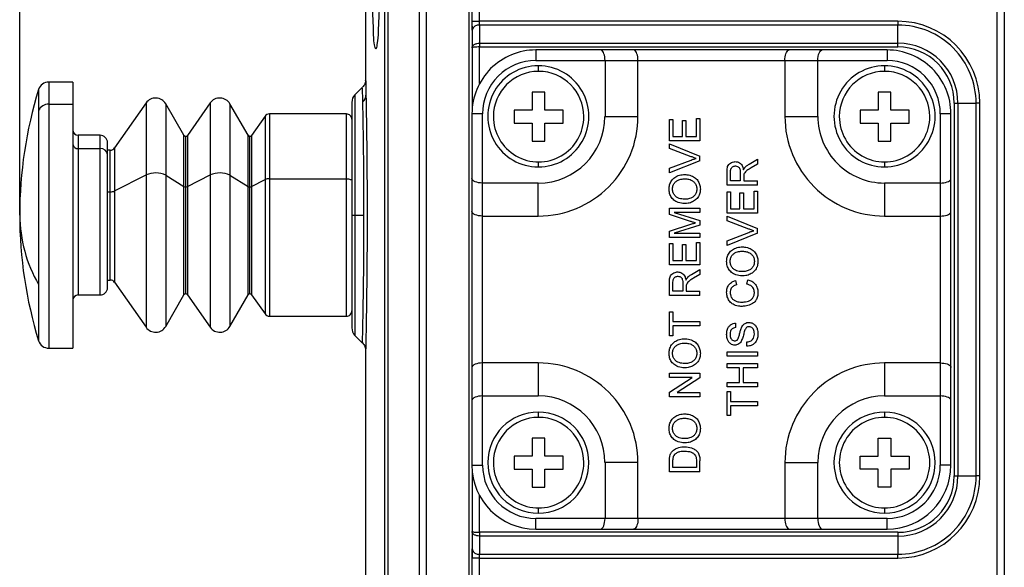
# Model space of a CAD drawing. Header units: millimetres. Extents: x 19 to 819, y 19 to 629.
# Tile 17 of 35: x 388 to 480, y 408 to 460. Entities that reach past the tile are written whole.
import ezdxf

# ---------------------------------------------------------------- set-up
doc = ezdxf.new("R2010")
doc.units = ezdxf.units.MM
doc.header["$LTSCALE"] = 3
doc.layers.add('DIMENSIONS', color=140, linetype='Continuous', lineweight=25)
doc.styles.add('SLDTEXTSTYLE0', font='TXT', dxfattribs={"width": 0.7})
doc.dimstyles.new('SLDDIMSTYLE0', dxfattribs={"dimtxt": 6.474023, "dimasz": 9.906, "dimexe": 0, "dimexo": 0.0625, "dimgap": 1.618506, "dimtad": 0, "dimtih": 1, "dimtoh": 1, "dimrnd": 1e-09, "dimzin": 12, "dimdsep": 46, "dimtxsty": 'SLDTEXTSTYLE0', "dimsah": 1, "dimcen": 0.09, "dimadec": 0, "dimazin": 3, "dimtfac": 1, "dimtofl": 0, "dimtmove": 0, "dimatfit": 3, "dimfxl": 0, "dimfrac": 2, "dimtolj": 1, "dimtzin": 12, "dimarcsym": 0})

# ---------------------------------------------------------------- blocks, each defined once
blk = doc.blocks.new('SW_BROKEN_VIEW_1')
at = {"color": 0}
blk.add_line((-117.347, -55.988), (-117.347, -43.547), dxfattribs=at)
blk = doc.blocks.new('_D_8')
at = {"layer": 'DIMENSIONS'}
for p, q in [((387.953, 445.322), (387.953, 559.542)), ((480.453, 466.322), (480.453, 559.542)), ((387.953, 550.017), (421.41, 550.017)), ((430.183, 550.017), (428.009, 550.017)), ((428.009, 550.017), (428.009, 539.728)), ((449.421, 550.017), (451.595, 550.017)), ((451.595, 550.017), (451.595, 539.728)), ((480.453, 550.017), (458.194, 550.017)), ((428.009, 539.728), (430.183, 539.728)), ((451.595, 539.728), (449.421, 539.728))]:
    blk.add_line(p, q, dxfattribs=at)
for points in [[(387.953, 550.017), (397.859, 548.493), (397.859, 551.541)], [(480.453, 550.017), (470.547, 551.541), (470.547, 548.493)]]:
    blk.add_solid(points, dxfattribs=at)
at = {"layer": 'DIMENSIONS', "char_height": 6.35, "attachment_point": 1, "style": 'SLDTEXTSTYLE0'}
for s, insert in [('92.5', (430.183, 559.652)), ('3.64', (430.183, 547.913))]:
    blk.add_mtext(s, dxfattribs=dict(at, insert=insert))

msp = doc.modelspace()

# ---------------------------------------------------------------- linework, layer by layer
for p, q in [((420.453, 465.597), (420.453, 454.165)), ((422.26, 366.509), (422.26, 462.514)), ((422.578, 366.512), (422.578, 462.512)), ((425.492, 462.512), (425.492, 366.512)), ((426.171, 366.512), (426.171, 462.512)), ((430.153, 462.512), (430.153, 366.512)), ((430.453, 458.871), (430.453, 462.512)), ((431.153, 459.719), (431.153, 462.512)), ((479.753, 462.512), (479.753, 366.512)), ((480.453, 462.512), (480.453, 366.512)), ((430.453, 459.719), (431.153, 459.719)), ((430.453, 459.259), (430.453, 458.87)), ((430.453, 458.87), (430.453, 457.222)), ((431.153, 459.365), (431.153, 459.719)), ((470.453, 459.719), (431.153, 459.719)), ((431.153, 459.365), (431.153, 457.658)), ((470.453, 459.365), (431.153, 459.365)), ((470.453, 459.719), (470.453, 459.365)), ((470.453, 457.658), (470.453, 459.365)), ((430.453, 457.222), (430.453, 451.427)), ((430.507, 457.389), (430.469, 457.305)), ((431.153, 457.658), (431.153, 457.304)), ((431.153, 457.658), (470.453, 457.658)), ((431.153, 453.863), (431.153, 457.304)), ((431.153, 457.304), (470.453, 457.304)), ((442.525, 457.025), (436.44, 457.025)), ((436.44, 457.025), (436.44, 456.025)), ((445.625, 457.025), (442.525, 457.025)), ((460.254, 457.025), (445.625, 457.025)), ((463.354, 457.025), (460.254, 457.025)), ((469.44, 457.025), (463.354, 457.025)), ((469.44, 457.025), (469.44, 456.025)), ((470.453, 457.304), (470.453, 457.658)), ((436.44, 456.025), (442.94, 456.025)), ((436.676, 455.538), (436.676, 455.011)), ((442.94, 456.025), (446.04, 456.025)), ((442.94, 456.025), (442.94, 450.788)), ((446.04, 450.788), (446.04, 456.025)), ((446.04, 456.025), (459.84, 456.025)), ((459.84, 456.025), (459.84, 450.788)), ((459.84, 456.025), (462.94, 456.025)), ((462.94, 450.788), (462.94, 456.025)), ((462.94, 456.025), (469.44, 456.025)), ((469.203, 455.538), (469.203, 455.012)), ((389.729, 453.306), (389.729, 451.336)), ((392.953, 454.012), (390.684, 454.012)), ((390.684, 454.012), (390.684, 451.924)), ((392.953, 454.012), (392.953, 451.924)), ((420.141, 453.499), (419.446, 452.804)), ((419.446, 452.804), (419.446, 441.512)), ((437.303, 453.062), (436.103, 453.062)), ((436.103, 453.062), (436.103, 451.362)), ((437.303, 451.362), (437.303, 453.062)), ((469.803, 453.062), (468.603, 453.062)), ((468.603, 453.062), (468.603, 451.362)), ((469.803, 451.362), (469.803, 453.062)), ((390.684, 451.924), (392.953, 451.924)), ((390.684, 451.924), (390.684, 429.012)), ((392.953, 451.924), (392.953, 429.012)), ((399.822, 452.042), (396.869, 447.825)), ((399.822, 452.042), (399.822, 445.291)), ((403.379, 449.012), (401.676, 451.962)), ((401.676, 451.962), (401.676, 445.262)), ((405.848, 452.042), (403.716, 448.997)), ((405.848, 452.042), (405.848, 445.291)), ((409.405, 449.012), (407.702, 451.962)), ((407.702, 451.962), (407.702, 445.262)), ((419.153, 452.097), (419.153, 441.512)), ((475.746, 452.012), (475.746, 417.011)), ((475.746, 452.012), (476.1, 452.012)), ((476.1, 452.012), (476.1, 417.011)), ((476.1, 452.012), (477.807, 452.012)), ((477.807, 417.011), (477.807, 452.012)), ((478.16, 452.012), (477.807, 452.012)), ((478.16, 417.011), (478.16, 452.012)), ((389.729, 451.336), (389.729, 434.985)), ((411.004, 450.798), (409.742, 448.997)), ((411.004, 450.798), (411.004, 444.844)), ((418.653, 451.012), (411.413, 451.012)), ((411.413, 451.012), (411.413, 444.921)), ((418.653, 444.921), (418.653, 451.012)), ((430.44, 451.025), (430.44, 444.939)), ((431.44, 451.025), (430.44, 451.025)), ((431.44, 444.525), (431.44, 451.025)), ((436.103, 451.362), (434.403, 451.362)), ((434.403, 451.362), (434.403, 450.162)), ((439.003, 451.362), (437.303, 451.362)), ((439.003, 450.162), (439.003, 451.362)), ((442.94, 450.788), (446.04, 450.788)), ((448.995, 448.479), (448.995, 450.499)), ((448.995, 450.499), (449.326, 450.499)), ((449.326, 450.499), (449.326, 448.883)), ((451.53, 450.573), (451.861, 450.573)), ((451.53, 448.883), (451.53, 450.573)), ((451.861, 450.573), (451.861, 448.479)), ((459.84, 450.788), (462.94, 450.788)), ((468.603, 451.362), (466.903, 451.362)), ((466.903, 451.362), (466.903, 450.162)), ((471.503, 451.362), (469.803, 451.362)), ((471.503, 450.162), (471.503, 451.362)), ((474.44, 451.025), (474.44, 444.525)), ((475.44, 451.025), (474.44, 451.025)), ((475.44, 444.939), (475.44, 451.025)), ((434.403, 450.162), (436.103, 450.162)), ((436.103, 450.162), (436.103, 448.462)), ((437.303, 448.462), (437.303, 450.162)), ((437.303, 450.162), (439.003, 450.162)), ((450.208, 448.883), (450.208, 450.389)), ((450.208, 450.389), (450.538, 450.389)), ((450.538, 450.389), (450.538, 448.883)), ((466.903, 450.162), (468.603, 450.162)), ((468.603, 450.162), (468.603, 448.462)), ((469.803, 448.462), (469.803, 450.162)), ((469.803, 450.162), (471.503, 450.162)), ((395.503, 449.012), (393.453, 449.012)), ((393.453, 449.012), (393.453, 447.759)), ((395.503, 447.759), (395.503, 449.012)), ((403.379, 444.203), (403.379, 449.012)), ((403.552, 444.167), (403.552, 448.912)), ((403.716, 448.997), (403.716, 444.198)), ((409.405, 444.203), (409.405, 449.012)), ((409.579, 444.167), (409.579, 448.912)), ((409.742, 448.997), (409.742, 444.198)), ((449.326, 448.883), (450.208, 448.883)), ((450.538, 448.883), (451.53, 448.883)), ((393.453, 447.759), (395.503, 447.759)), ((393.453, 447.759), (393.453, 434.012)), ((395.503, 434.012), (395.503, 447.759)), ((396.203, 447.176), (396.203, 448.312)), ((396.869, 447.825), (396.869, 443.777)), ((436.103, 448.462), (437.303, 448.462)), ((451.861, 448.479), (448.995, 448.479)), ((448.995, 447.781), (448.995, 448.219)), ((448.995, 448.219), (451.861, 447.063)), ((451.049, 447), (448.995, 447.781)), ((468.603, 448.462), (469.803, 448.462)), ((396.459, 447.612), (396.203, 447.612)), ((396.203, 434.712), (396.203, 447.176)), ((396.459, 443.701), (396.459, 447.612)), ((451.861, 446.625), (451.861, 447.063)), ((436.676, 446.512), (436.676, 446.038)), ((448.995, 445.907), (451.049, 446.687)), ((451.861, 446.625), (448.995, 445.469)), ((448.995, 445.469), (448.995, 445.907)), ((456.478, 446.296), (457.269, 446.766)), ((457.269, 446.303), (456.664, 445.946)), ((457.269, 446.766), (457.269, 446.303)), ((469.203, 446.512), (469.203, 446.038)), ((396.869, 443.777), (399.822, 445.291)), ((399.822, 445.291), (399.822, 430.981)), ((401.676, 445.262), (403.379, 444.203)), ((401.676, 445.262), (401.676, 431.062)), ((403.716, 444.198), (405.848, 445.291)), ((405.848, 445.291), (405.848, 430.981)), ((407.702, 445.262), (409.405, 444.203)), ((407.702, 445.262), (407.702, 431.062)), ((430.44, 444.939), (430.44, 441.839)), ((454.404, 444.328), (454.404, 445.571)), ((454.734, 444.732), (454.734, 445.586)), ((455.653, 445.499), (455.653, 444.732)), ((455.983, 445.145), (455.983, 444.732)), ((475.44, 441.839), (475.44, 444.939)), ((403.379, 434.012), (403.379, 444.203)), ((403.552, 434.112), (403.552, 444.167)), ((403.716, 444.198), (403.716, 434.026)), ((409.405, 434.012), (409.405, 444.203)), ((409.579, 434.112), (409.579, 444.167)), ((409.742, 444.198), (411.004, 444.844)), ((409.742, 444.198), (409.742, 434.026)), ((411.004, 444.844), (411.004, 432.225)), ((411.413, 444.921), (418.653, 444.921)), ((411.413, 444.921), (411.413, 432.012)), ((418.653, 432.012), (418.653, 444.921)), ((436.676, 444.525), (431.44, 444.525)), ((431.44, 441.425), (431.44, 444.525)), ((436.676, 441.425), (436.676, 444.525)), ((457.269, 444.328), (454.404, 444.328)), ((455.653, 444.732), (454.734, 444.732)), ((455.983, 444.732), (457.269, 444.732)), ((457.269, 444.328), (457.269, 444.732)), ((474.44, 444.525), (469.203, 444.525)), ((469.203, 444.525), (469.203, 441.425)), ((474.44, 444.525), (474.44, 441.425)), ((396.203, 443.701), (396.459, 443.701)), ((396.459, 435.412), (396.459, 443.701)), ((396.869, 443.777), (396.869, 435.198)), ((454.404, 441.682), (454.404, 443.703)), ((454.404, 443.703), (454.734, 443.703)), ((454.734, 443.703), (454.734, 442.087)), ((455.616, 442.087), (455.616, 443.593)), ((455.616, 443.593), (455.947, 443.593)), ((455.947, 443.593), (455.947, 442.087)), ((456.939, 443.776), (457.269, 443.776)), ((456.939, 442.087), (456.939, 443.776)), ((457.269, 443.776), (457.269, 441.682)), ((448.995, 441.557), (448.995, 442.16)), ((448.995, 442.16), (451.861, 442.16)), ((451.861, 442.16), (451.861, 441.756)), ((419.153, 441.512), (419.153, 430.926)), ((419.153, 441.512), (419.446, 441.512)), ((419.446, 441.512), (420.298, 441.512)), ((419.446, 441.512), (419.446, 430.219)), ((430.44, 441.839), (430.44, 427.211)), ((431.44, 441.425), (436.676, 441.425)), ((431.44, 427.625), (431.44, 441.425)), ((450.972, 440.923), (448.995, 441.557)), ((451.861, 441.756), (449.436, 441.756)), ((449.436, 441.756), (451.861, 440.991)), ((457.269, 441.682), (454.404, 441.682)), ((454.404, 440.984), (454.404, 441.422)), ((454.404, 441.422), (457.269, 440.266)), ((454.734, 442.087), (455.616, 442.087)), ((455.947, 442.087), (456.939, 442.087)), ((469.203, 441.425), (474.44, 441.425)), ((474.44, 441.425), (474.44, 427.625)), ((475.44, 427.211), (475.44, 441.839)), ((448.995, 440.013), (451.006, 440.653)), ((451.861, 440.569), (449.436, 439.809)), ((451.861, 440.991), (451.861, 440.569)), ((456.457, 440.203), (454.404, 440.984)), ((448.995, 439.405), (448.995, 440.013)), ((451.861, 439.405), (448.995, 439.405)), ((449.436, 439.809), (451.861, 439.809)), ((451.861, 439.809), (451.861, 439.405)), ((454.404, 439.111), (456.457, 439.89)), ((457.269, 439.828), (454.404, 438.673)), ((457.269, 439.828), (457.269, 440.266)), ((448.995, 436.833), (448.995, 438.854)), ((448.995, 438.854), (449.326, 438.854)), ((449.326, 438.854), (449.326, 437.237)), ((450.208, 437.237), (450.208, 438.744)), ((450.208, 438.744), (450.538, 438.744)), ((450.538, 438.744), (450.538, 437.237)), ((451.53, 438.927), (451.861, 438.927)), ((451.53, 437.237), (451.53, 438.927)), ((451.861, 438.927), (451.861, 436.833)), ((454.404, 438.673), (454.404, 439.111)), ((451.861, 436.833), (448.995, 436.833)), ((449.326, 437.237), (450.208, 437.237)), ((450.538, 437.237), (451.53, 437.237)), ((451.07, 435.937), (451.861, 436.407)), ((451.861, 435.944), (451.256, 435.586)), ((451.861, 436.407), (451.861, 435.944)), ((389.729, 434.985), (389.729, 429.717)), ((396.203, 435.412), (396.459, 435.412)), ((396.869, 435.198), (399.822, 430.981)), ((448.995, 433.968), (448.995, 435.211)), ((449.326, 434.372), (449.326, 435.226)), ((450.244, 435.139), (450.244, 434.372)), ((450.575, 434.786), (450.575, 434.372)), ((455.2, 435.364), (455.286, 434.96)), ((456.258, 435.033), (456.352, 435.437)), ((393.453, 434.012), (395.503, 434.012)), ((401.676, 431.062), (403.379, 434.012)), ((403.716, 434.026), (405.848, 430.981)), ((407.702, 431.062), (409.405, 434.012)), ((409.742, 434.026), (411.004, 432.225)), ((451.861, 433.968), (448.995, 433.968)), ((450.244, 434.372), (449.326, 434.372)), ((450.575, 434.372), (451.861, 434.372)), ((451.861, 433.968), (451.861, 434.372)), ((411.413, 432.012), (418.653, 432.012)), ((448.995, 430.184), (448.995, 432.425)), ((448.995, 432.425), (449.326, 432.425)), ((449.326, 432.425), (449.326, 431.506)), ((449.326, 431.506), (451.861, 431.506)), ((451.861, 431.102), (449.326, 431.102)), ((449.326, 431.102), (449.326, 430.184)), ((451.861, 431.506), (451.861, 431.102)), ((455.212, 431.359), (455.212, 430.955)), ((419.446, 430.219), (420.142, 429.523)), ((449.326, 430.184), (448.995, 430.184)), ((456.277, 429.192), (456.277, 429.596)), ((390.684, 429.012), (392.953, 429.012)), ((420.453, 428.857), (420.453, 401.574)), ((454.404, 428.274), (454.404, 428.678)), ((454.404, 428.678), (457.269, 428.678)), ((457.269, 428.678), (457.269, 428.274)), ((431.44, 424.525), (431.44, 427.625)), ((436.676, 427.625), (431.44, 427.625)), ((436.676, 427.625), (436.676, 424.525)), ((457.269, 428.274), (454.404, 428.274)), ((454.404, 427.171), (454.404, 427.576)), ((454.404, 427.576), (457.269, 427.576)), ((457.269, 427.576), (457.269, 427.171)), ((469.203, 427.625), (469.203, 424.525)), ((474.44, 427.625), (469.203, 427.625)), ((474.44, 427.625), (474.44, 424.525)), ((430.44, 427.211), (430.44, 424.111)), ((448.995, 426.253), (448.995, 426.657)), ((448.995, 426.657), (451.861, 426.657)), ((451.861, 426.657), (451.861, 426.23)), ((455.579, 427.171), (454.404, 427.171)), ((455.579, 425.775), (455.579, 427.171)), ((457.269, 427.171), (455.91, 427.171)), ((455.91, 427.171), (455.91, 425.775)), ((475.44, 424.111), (475.44, 427.211)), ((448.995, 424.88), (451.133, 426.253)), ((451.133, 426.253), (448.995, 426.253)), ((451.861, 426.23), (449.723, 424.857)), ((454.404, 425.371), (454.404, 425.775)), ((454.404, 425.775), (455.579, 425.775)), ((455.91, 425.775), (457.269, 425.775)), ((457.269, 425.775), (457.269, 425.371)), ((448.995, 424.453), (448.995, 424.88)), ((449.723, 424.857), (451.861, 424.857)), ((451.861, 424.857), (451.861, 424.453)), ((457.269, 425.371), (454.404, 425.371)), ((454.404, 422.69), (454.404, 424.931)), ((454.404, 424.931), (454.734, 424.931)), ((454.734, 424.931), (454.734, 424.012)), ((430.44, 424.111), (430.44, 418.025)), ((431.44, 418.025), (431.44, 424.525)), ((431.44, 424.525), (436.676, 424.525)), ((451.861, 424.453), (448.995, 424.453)), ((454.734, 424.012), (457.269, 424.012)), ((457.269, 424.012), (457.269, 423.608)), ((469.203, 424.525), (474.44, 424.525)), ((474.44, 424.525), (474.44, 418.025)), ((475.44, 418.025), (475.44, 424.111)), ((436.676, 423.012), (436.676, 422.511)), ((457.269, 423.608), (454.734, 423.608)), ((454.734, 423.608), (454.734, 422.69)), ((469.203, 423.012), (469.203, 422.512)), ((454.734, 422.69), (454.404, 422.69)), ((437.303, 420.562), (436.103, 420.562)), ((436.103, 420.562), (436.103, 418.862)), ((437.303, 418.862), (437.303, 420.562)), ((468.603, 420.562), (469.803, 420.562)), ((468.603, 418.862), (468.603, 420.562)), ((469.803, 420.562), (469.803, 418.862)), ((436.103, 418.862), (434.403, 418.862)), ((434.403, 418.862), (434.403, 417.662)), ((439.003, 418.862), (437.303, 418.862)), ((439.003, 417.662), (439.003, 418.862)), ((446.04, 418.262), (442.94, 418.262)), ((442.94, 418.262), (442.94, 413.025)), ((446.04, 413.025), (446.04, 418.262)), ((448.995, 417.4), (448.995, 418.379)), ((449.326, 417.804), (449.326, 418.385)), ((451.53, 418.394), (451.53, 417.804)), ((451.861, 417.4), (451.861, 418.426)), ((459.84, 418.262), (462.94, 418.262)), ((459.84, 418.262), (459.84, 413.025)), ((462.94, 413.025), (462.94, 418.262)), ((466.903, 418.862), (468.603, 418.862)), ((466.903, 417.662), (466.903, 418.862)), ((469.803, 418.862), (471.503, 418.862)), ((471.503, 418.862), (471.503, 417.662)), ((430.44, 418.025), (431.44, 418.025)), ((430.453, 417.623), (430.453, 411.801)), ((434.403, 417.662), (436.103, 417.662)), ((436.103, 417.662), (436.103, 415.962)), ((437.303, 415.962), (437.303, 417.662)), ((437.303, 417.662), (439.003, 417.662)), ((451.861, 417.4), (448.995, 417.4)), ((451.53, 417.804), (449.326, 417.804)), ((468.603, 417.662), (466.903, 417.662)), ((468.603, 415.962), (468.603, 417.662)), ((469.803, 417.662), (469.803, 415.962)), ((471.503, 417.662), (469.803, 417.662)), ((475.44, 418.025), (474.44, 418.025)), ((475.746, 417.011), (476.1, 417.011)), ((476.1, 417.011), (477.807, 417.011)), ((478.16, 417.011), (477.807, 417.011)), ((436.103, 415.962), (437.303, 415.962)), ((469.803, 415.962), (468.603, 415.962)), ((431.153, 411.719), (431.153, 415.187)), ((436.676, 414.012), (436.676, 413.512)), ((469.203, 414.012), (469.203, 413.512)), ((442.94, 413.025), (436.44, 413.025)), ((436.44, 412.025), (436.44, 413.025)), ((446.04, 413.025), (442.94, 413.025)), ((459.84, 413.025), (446.04, 413.025)), ((462.94, 413.025), (459.84, 413.025)), ((469.44, 413.025), (462.94, 413.025)), ((469.44, 412.025), (469.44, 413.025)), ((430.453, 411.801), (430.453, 410.153)), ((470.453, 411.719), (431.153, 411.719)), ((431.153, 411.719), (431.153, 411.365)), ((436.44, 412.025), (442.525, 412.025)), ((442.525, 412.025), (445.625, 412.025)), ((445.625, 412.025), (460.254, 412.025)), ((460.254, 412.025), (463.354, 412.025)), ((463.354, 412.025), (469.44, 412.025)), ((470.453, 411.719), (470.453, 411.365)), ((470.453, 411.365), (431.153, 411.365)), ((431.153, 411.365), (431.153, 409.658)), ((470.453, 411.365), (470.453, 409.658)), ((430.453, 410.153), (430.453, 409.304)), ((430.453, 366.512), (430.453, 410.152)), ((431.153, 409.304), (430.453, 409.304)), ((431.153, 409.658), (470.453, 409.658)), ((431.153, 409.304), (431.153, 409.658)), ((431.153, 409.304), (470.453, 409.304)), ((431.153, 366.512), (431.153, 409.304)), ((470.453, 409.304), (470.453, 409.658))]:
    msp.add_line(p, q)
at = {"flags": 128}
for points in [[(442.94, 456.025), (442.933, 456.199), (442.915, 456.367), (442.884, 456.525), (442.843, 456.668), (442.792, 456.791), (442.732, 456.891), (442.667, 456.965), (442.597, 457.01), (442.525, 457.025)], [(446.04, 456.025), (446.033, 456.199), (446.015, 456.367), (445.984, 456.525), (445.943, 456.668), (445.892, 456.791), (445.832, 456.891), (445.767, 456.965), (445.697, 457.01), (445.625, 457.025)], [(459.84, 456.025), (459.846, 456.199), (459.865, 456.367), (459.895, 456.525), (459.937, 456.668), (459.988, 456.791), (460.047, 456.891), (460.112, 456.965), (460.182, 457.01), (460.254, 457.025)], [(462.94, 456.025), (462.948, 456.22), (462.971, 456.408), (463.009, 456.581), (463.061, 456.732), (463.124, 456.856), (463.195, 456.949), (463.273, 457.006), (463.354, 457.025)], [(431.44, 444.525), (431.245, 444.533), (431.057, 444.556), (430.884, 444.595), (430.732, 444.646), (430.608, 444.709), (430.516, 444.781), (430.459, 444.858), (430.44, 444.939)], [(474.44, 444.525), (474.613, 444.531), (474.782, 444.55), (474.94, 444.58), (475.082, 444.622), (475.206, 444.673), (475.306, 444.732), (475.379, 444.798), (475.424, 444.867), (475.44, 444.939)], [(418.653, 444.921), (418.751, 444.917), (418.844, 444.907), (418.931, 444.891), (419.007, 444.868), (419.069, 444.841), (419.115, 444.81), (419.143, 444.776), (419.153, 444.741)], [(431.44, 441.425), (431.245, 441.433), (431.057, 441.456), (430.884, 441.495), (430.732, 441.546), (430.608, 441.609), (430.516, 441.681), (430.459, 441.758), (430.44, 441.839)], [(474.44, 441.425), (474.613, 441.431), (474.782, 441.45), (474.94, 441.48), (475.082, 441.522), (475.206, 441.573), (475.306, 441.632), (475.379, 441.698), (475.424, 441.767), (475.44, 441.839)], [(431.44, 427.625), (431.245, 427.617), (431.057, 427.593), (430.884, 427.555), (430.732, 427.504), (430.608, 427.441), (430.516, 427.369), (430.459, 427.292), (430.44, 427.211)], [(474.44, 427.625), (474.613, 427.619), (474.782, 427.6), (474.94, 427.569), (475.082, 427.528), (475.206, 427.477), (475.306, 427.418), (475.379, 427.352), (475.424, 427.283), (475.44, 427.211)], [(431.44, 424.525), (431.245, 424.517), (431.057, 424.493), (430.884, 424.455), (430.732, 424.404), (430.608, 424.341), (430.516, 424.269), (430.459, 424.192), (430.44, 424.111)], [(475.44, 424.111), (475.424, 424.183), (475.379, 424.252), (475.306, 424.318), (475.206, 424.377), (475.082, 424.428), (474.94, 424.469), (474.782, 424.5), (474.613, 424.519), (474.44, 424.525)], [(442.525, 412.025), (442.606, 412.044), (442.684, 412.101), (442.756, 412.193), (442.818, 412.318), (442.87, 412.469), (442.908, 412.642), (442.932, 412.83), (442.94, 413.025)], [(446.04, 413.025), (446.033, 412.851), (446.015, 412.683), (445.984, 412.525), (445.943, 412.382), (445.892, 412.259), (445.832, 412.159), (445.767, 412.085), (445.697, 412.04), (445.625, 412.025)], [(459.84, 413.025), (459.846, 412.851), (459.865, 412.683), (459.895, 412.525), (459.937, 412.382), (459.988, 412.259), (460.047, 412.159), (460.112, 412.085), (460.182, 412.04), (460.254, 412.025)], [(462.94, 413.025), (462.948, 412.83), (462.971, 412.642), (463.009, 412.469), (463.061, 412.318), (463.124, 412.193), (463.195, 412.101), (463.273, 412.044), (463.354, 412.025)]]:
    msp.add_lwpolyline(points, dxfattribs=at)
for centre, radius, start, end in [((431.066, 458.746), 0.625, 81.94933, 168.57914), ((470.453, 452.012), 7.707, 0.00004, 89.99999), ((470.453, 452.012), 7.354, 359.99998, 90.0001), ((436.44, 451.025), 6, 89.9999, 180.00007), ((469.44, 451.025), 6, 359.99996, 90.00008), ((470.453, 452.012), 5.646, 0.00007, 90.00004), ((470.453, 452.012), 5.293, 0.00004, 89.99996), ((436.44, 451.025), 5, 89.99981, 180.00014), ((436.676, 450.788), 4.75, 89.99996, 270.00004), ((436.676, 450.788), 4.75, 269.99999, 90.00001), ((469.203, 450.788), 4.75, 89.99997, 270.00003), ((469.203, 450.788), 4.75, 269.99999, 90.00001), ((469.44, 451.025), 5, 359.99989, 90.00015), ((436.703, 450.762), 4.25, 0.00014, 179.99986), ((469.203, 450.762), 4.25, 0.00014, 179.99986), ((428.016, 441.512), 40.063, 162.87845, 179.99998), ((390.684, 453.012), 1, 89.99889, 162.87953), ((400.723, 451.412), 1.1, 29.99956, 144.99987), ((406.749, 451.412), 1.1, 29.99961, 144.99983), ((420.153, 452.097), 1, 135.00047, 179.99951), ((419.636, 452.797), 0.846, 310.83433, 358.9812), ((390.637, 450.93), 0.995, 87.27657, 155.90663), ((411.413, 450.512), 0.5, 89.99738, 145.00468), ((418.653, 450.512), 0.5, 359.99945, 89.99959), ((436.703, 450.762), 4.25, 179.99994, 0.00006), ((436.676, 450.788), 6.263, 270.00004, 0.00003), ((436.676, 450.788), 9.363, 269.99991, 0.0001), ((469.203, 450.788), 9.363, 179.99989, 270.0001), ((469.203, 450.788), 6.263, 179.99995, 269.99996), ((469.203, 450.762), 4.25, 179.99994, 0.00006), ((393.453, 449.512), 0.5, 179.99981, 269.99933), ((395.503, 448.312), 0.7, 0.0002, 90.0001), ((403.552, 449.111), 0.2, 209.9968, 270.00248), ((403.552, 449.112), 0.2, 270.00579, 324.99934), ((409.579, 449.111), 0.2, 209.9968, 270.00248), ((409.578, 449.112), 0.2, 270.00579, 324.99934), ((393.415, 448.221), 0.464, 185.68305, 274.73017), ((395.557, 447.111), 0.65, 5.68292, 94.73167), ((396.459, 448.111), 0.5, 269.99825, 325.00075), ((400.715, 443.128), 2.34, 65.76484, 112.43997), ((406.742, 443.128), 2.34, 65.76485, 112.43996), ((403.536, 444.524), 0.357, 243.95311, 272.63873), ((403.565, 444.551), 0.384, 268.04857, 293.11554), ((409.562, 444.524), 0.357, 243.95311, 272.63873), ((409.592, 444.551), 0.384, 268.04857, 293.11554), ((411.381, 443.961), 0.96, 88.05299, 113.10717), ((396.492, 444.661), 0.961, 268.05567, 293.10862), ((428.016, 441.512), 40.063, 180, 197.12155), ((401.315, 441.642), 13.363, 180.56035, 209.87836), ((396.459, 434.911), 0.5, 35.0011, 89.99662), ((393.453, 433.511), 0.5, 90.00067, 179.99848), ((395.503, 434.712), 0.7, 269.9999, 359.9998), ((403.552, 433.912), 0.2, 89.99752, 150.0032), ((403.552, 433.912), 0.2, 34.99604, 90.00703), ((409.579, 433.912), 0.2, 89.99752, 150.0032), ((409.579, 433.912), 0.2, 34.99604, 90.00703), ((411.413, 432.512), 0.5, 215.00151, 269.99643), ((418.653, 432.512), 0.5, 270.00041, 0.00055), ((400.723, 431.611), 1.1, 214.99894, 330.0007), ((406.749, 431.611), 1.1, 214.99898, 330.00065), ((420.153, 430.926), 1, 179.99963, 224.99953), ((390.684, 430.011), 1, 197.12047, 270.00111), ((436.676, 418.262), 9.363, 359.99999, 90.00009), ((469.203, 418.262), 9.363, 89.9999, 180.00002), ((436.676, 418.262), 6.263, 0.0001, 89.99996), ((469.203, 418.262), 6.263, 90.00004, 179.99991), ((436.676, 418.262), 4.75, 90.00007, 269.99993), ((436.676, 418.262), 4.75, 270.00006, 89.99994), ((469.203, 418.262), 4.75, 90.00007, 269.99993), ((469.203, 418.262), 4.75, 270.00007, 89.99993), ((436.703, 418.262), 4.25, 0.00014, 179.99986), ((469.203, 418.262), 4.25, 89.99997, 270.00003), ((469.203, 418.262), 4.25, 269.99995, 90.00005), ((436.703, 418.262), 4.25, 179.99994, 0.00006), ((436.44, 418.025), 6, 180.00017, 269.99985), ((436.44, 418.025), 5, 180.00016, 269.9999), ((469.44, 418.025), 5, 270.00014, 359.99982), ((469.44, 418.025), 6, 270.00017, 359.9998), ((470.453, 417.011), 5.293, 270.00004, 359.99996), ((470.453, 417.011), 5.646, 269.99996, 359.99993), ((470.453, 417.011), 7.354, 269.9999, 0.00002), ((470.453, 417.011), 7.707, 270.00001, 359.99996), ((431.066, 410.277), 0.625, 191.42086, 278.05067)]:
    msp.add_arc(centre, radius, start, end)
for points, knots in [([(421.728, 462.512), (421.726, 461.833), (421.723, 460.58), (421.62, 458.788), (421.607, 457.937), (421.397, 456.892), (421.203, 457.934), (421.203, 458.786), (421.119, 460.579), (421.118, 461.832), (421.118, 462.512)], [0, 0, 0, 0, 0.190935, 0.352566, 0.46072, 0.500185, 0.539209, 0.647211, 0.808916, 1, 1, 1, 1]), ([(430.453, 457.222), (430.457, 457.258), (430.465, 457.328), (430.505, 457.386), (430.524, 457.414)], [0, 0, 0, 0, 0.516191, 1, 1, 1, 1]), ([(430.524, 457.258), (430.506, 457.254), (430.478, 457.249), (430.46, 457.229), (430.453, 457.222)], [0, 0, 0, 0, 0.651011, 1, 1, 1, 1]), ([(430.524, 457.414), (430.567, 457.456), (430.639, 457.527), (430.77, 457.59), (430.934, 457.644), (431.065, 457.653), (431.153, 457.658)], [0, 0, 0, 0, 0.255456, 0.434479, 0.621315, 1, 1, 1, 1]), ([(431.153, 457.304), (431.066, 457.303), (430.938, 457.302), (430.773, 457.291), (430.65, 457.281), (430.569, 457.266), (430.524, 457.258)], [0, 0, 0, 0, 0.413343, 0.609, 0.785305, 1, 1, 1, 1]), ([(420.453, 454.226), (420.439, 454.093), (420.412, 453.828), (420.244, 453.622), (420.16, 453.519)], [0, 0, 0, 0, 0.500011, 1, 1, 1, 1]), ([(420.454, 454.165), (420.454, 454.168), (420.451, 454.328), (420.473, 453.28), (420.479, 452.982), (420.483, 452.782)], [0, 0, 0, 0, 0.0064453, 0.3352284, 1, 1, 1, 1]), ([(420.19, 452.157), (420.182, 452.519), (420.173, 452.96), (420.163, 453.401), (420.161, 453.479)], [0, 0, 0, 0, 0.822121, 1, 1, 1, 1]), ([(420.483, 452.782), (420.491, 452.326), (420.51, 451.289), (420.537, 449.562), (420.562, 447.525), (420.581, 445.253), (420.591, 442.834), (420.592, 440.365), (420.582, 437.939), (420.563, 435.655), (420.539, 433.598), (420.512, 431.849), (420.487, 430.473), (420.468, 429.521), (420.458, 429.031), (420.454, 428.86), (420.454, 428.857)], [0, 0, 0, 0, 0.057175, 0.130128, 0.216527, 0.312627, 0.41496, 0.519807, 0.622208, 0.719221, 0.80612, 0.88018, 0.938478, 0.978649, 0.999594, 1, 1, 1, 1]), ([(420.298, 441.512), (420.297, 442.528), (420.293, 444.604), (420.266, 447.525), (420.231, 450.057), (420.202, 451.529), (420.19, 452.157)], [0, 0, 0, 0, 0.286361, 0.585098, 0.823059, 1, 1, 1, 1]), ([(451.512, 446.844), (451.448, 446.863), (451.338, 446.896), (451.184, 446.949), (451.094, 446.983), (451.049, 447)], [0, 0, 0, 0, 0.4096632, 0.7047408, 1, 1, 1, 1]), ([(451.049, 446.687), (451.112, 446.71), (451.219, 446.75), (451.373, 446.802), (451.466, 446.83), (451.512, 446.844)], [0, 0, 0, 0, 0.409191, 0.704487, 1, 1, 1, 1]), ([(454.404, 445.571), (454.405, 445.637), (454.409, 445.838), (454.448, 446.119), (454.623, 446.343), (454.816, 446.465), (455.007, 446.525), (455.134, 446.53), (455.176, 446.532)], [0, 0, 0, 0, 0.141993, 0.428842, 0.580439, 0.731079, 0.909569, 1, 1, 1, 1]), ([(454.734, 445.586), (454.737, 445.653), (454.742, 445.771), (454.8, 445.935), (454.902, 446.045), (455.03, 446.112), (455.126, 446.126), (455.179, 446.127), (455.185, 446.128)], [0, 0, 0, 0, 0.251861, 0.444016, 0.638329, 0.803313, 0.976148, 1, 1, 1, 1]), ([(455.176, 446.532), (455.243, 446.528), (455.378, 446.519), (455.582, 446.437), (455.758, 446.289), (455.891, 446.056), (455.926, 445.877), (455.947, 445.772)], [0, 0, 0, 0, 0.168283, 0.337402, 0.543596, 0.732932, 1, 1, 1, 1]), ([(455.185, 446.128), (455.25, 446.12), (455.362, 446.108), (455.501, 446.025), (455.595, 445.908), (455.647, 445.725), (455.651, 445.585), (455.653, 445.499)], [0, 0, 0, 0, 0.218038, 0.373842, 0.530809, 0.71043, 1, 1, 1, 1]), ([(455.947, 445.772), (455.962, 445.801), (455.989, 445.856), (456.035, 445.931), (456.07, 445.973), (456.088, 445.994)], [0, 0, 0, 0, 0.3780994, 0.6872469, 1, 1, 1, 1]), ([(456.664, 445.946), (456.607, 445.912), (456.452, 445.818), (456.242, 445.682), (456.059, 445.516), (456.015, 445.397), (455.997, 445.345)], [0, 0, 0, 0, 0.217448, 0.590528, 0.821828, 1, 1, 1, 1]), ([(456.088, 445.994), (456.135, 446.041), (456.218, 446.123), (456.352, 446.22), (456.436, 446.271), (456.478, 446.296)], [0, 0, 0, 0, 0.404468, 0.701335, 1, 1, 1, 1]), ([(448.959, 443.962), (448.961, 444.029), (448.968, 444.23), (449.068, 444.572), (449.316, 444.936), (449.713, 445.203), (450.105, 445.309), (450.356, 445.317), (450.433, 445.319)], [0, 0, 0, 0, 0.089229, 0.2694587, 0.4676589, 0.664977, 0.8973146, 1, 1, 1, 1]), ([(450.433, 445.319), (450.499, 445.318), (450.754, 445.31), (451.142, 445.205), (451.536, 444.942), (451.772, 444.596), (451.884, 444.255), (451.894, 444.04), (451.897, 443.96)], [0, 0, 0, 0, 0.089434, 0.341135, 0.526705, 0.712981, 0.892523, 1, 1, 1, 1]), ([(455.997, 445.345), (455.994, 445.328), (455.988, 445.295), (455.984, 445.229), (455.984, 445.179), (455.983, 445.145)], [0, 0, 0, 0, 0.250241, 0.50047, 1, 1, 1, 1]), ([(449.289, 443.964), (449.293, 444.031), (449.302, 444.199), (449.406, 444.454), (449.604, 444.684), (449.908, 444.852), (450.195, 444.91), (450.385, 444.914), (450.43, 444.915)], [0, 0, 0, 0, 0.120495, 0.302169, 0.483273, 0.657436, 0.919372, 1, 1, 1, 1]), ([(450.43, 444.915), (450.496, 444.914), (450.698, 444.909), (451.003, 444.837), (451.298, 444.646), (451.491, 444.389), (451.561, 444.143), (451.566, 443.999), (451.567, 443.958)], [0, 0, 0, 0, 0.119883, 0.362019, 0.551762, 0.741586, 0.926396, 1, 1, 1, 1]), ([(450.466, 442.601), (450.399, 442.602), (450.135, 442.608), (449.726, 442.702), (449.321, 442.983), (449.065, 443.338), (448.968, 443.685), (448.961, 443.894), (448.959, 443.962)], [0, 0, 0, 0, 0.087667, 0.347908, 0.536336, 0.724595, 0.91122, 1, 1, 1, 1]), ([(450.47, 443.005), (450.404, 443.007), (450.171, 443.012), (449.836, 443.074), (449.538, 443.288), (449.364, 443.541), (449.294, 443.78), (449.29, 443.927), (449.289, 443.964)], [0, 0, 0, 0, 0.116409, 0.408413, 0.575865, 0.742307, 0.935786, 1, 1, 1, 1]), ([(451.897, 443.96), (451.895, 443.893), (451.888, 443.692), (451.787, 443.347), (451.54, 442.99), (451.173, 442.741), (450.805, 442.618), (450.562, 442.606), (450.466, 442.601)], [0, 0, 0, 0, 0.090923, 0.274605, 0.480587, 0.669404, 0.86921, 1, 1, 1, 1]), ([(451.567, 443.958), (451.563, 443.891), (451.555, 443.726), (451.456, 443.474), (451.259, 443.242), (450.964, 443.063), (450.684, 443.009), (450.508, 443.006), (450.47, 443.005)], [0, 0, 0, 0, 0.123194, 0.304403, 0.486325, 0.675871, 0.93007, 1, 1, 1, 1]), ([(420.161, 429.542), (420.161, 429.53), (420.157, 429.349), (420.185, 430.602), (420.197, 431.232), (420.237, 433.393), (420.268, 435.685), (420.294, 438.521), (420.297, 440.492), (420.298, 441.512)], [0, 0, 0, 0, 0.002678, 0.042293, 0.1446, 0.302626, 0.507286, 0.745171, 1, 1, 1, 1]), ([(451.427, 440.782), (451.363, 440.802), (451.255, 440.834), (451.103, 440.881), (451.015, 440.909), (450.972, 440.923)], [0, 0, 0, 0, 0.419805, 0.709906, 1, 1, 1, 1]), ([(451.006, 440.653), (451.07, 440.673), (451.171, 440.705), (451.312, 440.748), (451.388, 440.771), (451.427, 440.782)], [0, 0, 0, 0, 0.454408, 0.727203, 1, 1, 1, 1]), ([(456.92, 440.048), (456.856, 440.067), (456.746, 440.1), (456.593, 440.153), (456.503, 440.186), (456.457, 440.203)], [0, 0, 0, 0, 0.409658, 0.704738, 1, 1, 1, 1]), ([(456.457, 439.89), (456.52, 439.914), (456.627, 439.954), (456.782, 440.006), (456.874, 440.034), (456.92, 440.048)], [0, 0, 0, 0, 0.409188, 0.704481, 1, 1, 1, 1]), ([(454.367, 437.166), (454.369, 437.232), (454.376, 437.434), (454.476, 437.776), (454.724, 438.139), (455.121, 438.407), (455.514, 438.513), (455.764, 438.521), (455.841, 438.523)], [0, 0, 0, 0, 0.08923, 0.269454, 0.467655, 0.664975, 0.897314, 1, 1, 1, 1]), ([(455.841, 438.523), (455.908, 438.521), (456.162, 438.514), (456.55, 438.409), (456.944, 438.146), (457.18, 437.799), (457.292, 437.458), (457.302, 437.244), (457.306, 437.164)], [0, 0, 0, 0, 0.089433, 0.341133, 0.526707, 0.712982, 0.892523, 1, 1, 1, 1]), ([(454.698, 437.168), (454.701, 437.235), (454.711, 437.403), (454.814, 437.658), (455.013, 437.888), (455.317, 438.056), (455.603, 438.114), (455.793, 438.118), (455.838, 438.119)], [0, 0, 0, 0, 0.120487, 0.302162, 0.483274, 0.657434, 0.919371, 1, 1, 1, 1]), ([(455.838, 438.119), (455.905, 438.117), (456.106, 438.112), (456.411, 438.041), (456.707, 437.849), (456.899, 437.592), (456.97, 437.347), (456.974, 437.203), (456.975, 437.162)], [0, 0, 0, 0, 0.119885, 0.362023, 0.551767, 0.741593, 0.926405, 1, 1, 1, 1]), ([(455.874, 435.805), (455.808, 435.806), (455.543, 435.812), (455.135, 435.906), (454.729, 436.187), (454.474, 436.542), (454.376, 436.889), (454.369, 437.098), (454.367, 437.166)], [0, 0, 0, 0, 0.087667, 0.347906, 0.536337, 0.72459, 0.911214, 1, 1, 1, 1]), ([(455.879, 436.209), (455.812, 436.21), (455.579, 436.216), (455.244, 436.278), (454.946, 436.492), (454.773, 436.744), (454.702, 436.983), (454.699, 437.131), (454.698, 437.168)], [0, 0, 0, 0, 0.1164081, 0.408409, 0.5758592, 0.742301, 0.9357862, 1, 1, 1, 1]), ([(457.306, 437.164), (457.303, 437.097), (457.296, 436.895), (457.196, 436.551), (456.948, 436.194), (456.581, 435.944), (456.213, 435.822), (455.97, 435.81), (455.874, 435.805)], [0, 0, 0, 0, 0.090916, 0.274599, 0.480587, 0.669405, 0.86921, 1, 1, 1, 1]), ([(456.975, 437.162), (456.972, 437.095), (456.963, 436.93), (456.865, 436.678), (456.668, 436.446), (456.372, 436.267), (456.092, 436.212), (455.917, 436.209), (455.879, 436.209)], [0, 0, 0, 0, 0.123193, 0.304409, 0.486329, 0.675874, 0.930071, 1, 1, 1, 1]), ([(448.995, 435.211), (448.997, 435.277), (449.001, 435.478), (449.04, 435.759), (449.215, 435.983), (449.407, 436.106), (449.599, 436.166), (449.725, 436.17), (449.768, 436.172)], [0, 0, 0, 0, 0.141994, 0.428835, 0.580433, 0.731074, 0.909568, 1, 1, 1, 1]), ([(449.326, 435.226), (449.329, 435.293), (449.334, 435.411), (449.392, 435.575), (449.494, 435.685), (449.621, 435.752), (449.718, 435.766), (449.77, 435.768), (449.776, 435.768)], [0, 0, 0, 0, 0.251877, 0.444031, 0.638342, 0.803315, 0.976147, 1, 1, 1, 1]), ([(449.768, 436.172), (449.835, 436.168), (449.97, 436.16), (450.174, 436.077), (450.35, 435.93), (450.482, 435.696), (450.518, 435.517), (450.538, 435.412)], [0, 0, 0, 0, 0.1682833, 0.3374015, 0.5435861, 0.732921, 1, 1, 1, 1]), ([(449.776, 435.768), (449.842, 435.761), (449.954, 435.748), (450.093, 435.665), (450.186, 435.548), (450.239, 435.365), (450.242, 435.226), (450.244, 435.139)], [0, 0, 0, 0, 0.218043, 0.373849, 0.530805, 0.710427, 1, 1, 1, 1]), ([(450.679, 435.635), (450.727, 435.682), (450.81, 435.763), (450.944, 435.86), (451.028, 435.911), (451.07, 435.937)], [0, 0, 0, 0, 0.404449, 0.701334, 1, 1, 1, 1]), ([(450.538, 435.412), (450.553, 435.442), (450.581, 435.496), (450.626, 435.571), (450.662, 435.614), (450.679, 435.635)], [0, 0, 0, 0, 0.3780814, 0.6872618, 1, 1, 1, 1]), ([(450.588, 434.985), (450.585, 434.968), (450.58, 434.936), (450.576, 434.869), (450.575, 434.819), (450.575, 434.786)], [0, 0, 0, 0, 0.250315, 0.500544, 1, 1, 1, 1]), ([(451.256, 435.586), (451.199, 435.552), (451.044, 435.458), (450.833, 435.322), (450.65, 435.156), (450.607, 435.037), (450.588, 434.985)], [0, 0, 0, 0, 0.217457, 0.59053, 0.821842, 1, 1, 1, 1]), ([(454.367, 434.259), (454.369, 434.326), (454.377, 434.528), (454.479, 434.848), (454.724, 435.141), (454.983, 435.295), (455.146, 435.346), (455.2, 435.364)], [0, 0, 0, 0, 0.134204, 0.40636, 0.656499, 0.8856, 1, 1, 1, 1]), ([(455.286, 434.96), (455.223, 434.938), (455.071, 434.886), (454.875, 434.754), (454.746, 434.555), (454.702, 434.382), (454.699, 434.277), (454.698, 434.24)], [0, 0, 0, 0, 0.198893, 0.478289, 0.68486, 0.890487, 1, 1, 1, 1]), ([(456.975, 434.23), (456.972, 434.297), (456.964, 434.431), (456.886, 434.637), (456.74, 434.822), (456.52, 434.964), (456.349, 435.009), (456.258, 435.033)], [0, 0, 0, 0, 0.170731, 0.342484, 0.551588, 0.760542, 1, 1, 1, 1]), ([(456.352, 435.437), (456.416, 435.419), (456.61, 435.364), (456.897, 435.207), (457.15, 434.925), (457.286, 434.6), (457.3, 434.374), (457.306, 434.267)], [0, 0, 0, 0, 0.12227, 0.369089, 0.586922, 0.804536, 1, 1, 1, 1]), ([(455.815, 432.939), (455.749, 432.941), (455.494, 432.947), (455.108, 433.044), (454.721, 433.3), (454.49, 433.632), (454.38, 433.966), (454.371, 434.177), (454.367, 434.259)], [0, 0, 0, 0, 0.090923, 0.347106, 0.529191, 0.712052, 0.887997, 1, 1, 1, 1]), ([(454.698, 434.24), (454.701, 434.173), (454.708, 434.016), (454.794, 433.781), (454.969, 433.576), (455.263, 433.406), (455.559, 433.35), (455.766, 433.344), (455.813, 433.343)], [0, 0, 0, 0, 0.124126, 0.290069, 0.4543, 0.614017, 0.91272, 1, 1, 1, 1]), ([(455.813, 433.343), (455.88, 433.345), (456.127, 433.351), (456.464, 433.423), (456.762, 433.63), (456.907, 433.857), (456.97, 434.066), (456.974, 434.192), (456.975, 434.23)], [0, 0, 0, 0, 0.121562, 0.450326, 0.609779, 0.769539, 0.931946, 1, 1, 1, 1]), ([(457.306, 434.267), (457.304, 434.201), (457.299, 434), (457.228, 433.682), (457.022, 433.366), (456.685, 433.112), (456.267, 432.965), (455.95, 432.947), (455.815, 432.939)], [0, 0, 0, 0, 0.088651, 0.267569, 0.423762, 0.579572, 0.820513, 1, 1, 1, 1]), ([(454.367, 430.297), (454.369, 430.364), (454.375, 430.565), (454.449, 430.854), (454.624, 431.124), (454.848, 431.284), (455.056, 431.349), (455.178, 431.357), (455.212, 431.359)], [0, 0, 0, 0, 0.131983, 0.399028, 0.577783, 0.757269, 0.93309, 1, 1, 1, 1]), ([(455.763, 430.936), (455.793, 430.996), (455.863, 431.137), (456.032, 431.318), (456.251, 431.42), (456.395, 431.429), (456.456, 431.433)], [0, 0, 0, 0, 0.221667, 0.52295, 0.800156, 1, 1, 1, 1]), ([(456.456, 431.433), (456.523, 431.428), (456.681, 431.416), (456.912, 431.303), (457.127, 431.091), (457.278, 430.775), (457.296, 430.527), (457.306, 430.392)], [0, 0, 0, 0, 0.134381, 0.316231, 0.502555, 0.731306, 1, 1, 1, 1]), ([(455.152, 429.302), (455.084, 429.308), (454.931, 429.32), (454.713, 429.43), (454.52, 429.632), (454.392, 429.932), (454.376, 430.166), (454.367, 430.297)], [0, 0, 0, 0, 0.142102, 0.323659, 0.504264, 0.72374, 1, 1, 1, 1]), ([(455.212, 430.955), (455.145, 430.944), (455.025, 430.924), (454.87, 430.831), (454.759, 430.688), (454.705, 430.507), (454.7, 430.376), (454.698, 430.313)], [0, 0, 0, 0, 0.218666, 0.395946, 0.573668, 0.795649, 1, 1, 1, 1]), ([(454.698, 430.313), (454.7, 430.246), (454.705, 430.112), (454.756, 429.93), (454.864, 429.798), (454.989, 429.718), (455.082, 429.71), (455.125, 429.706)], [0, 0, 0, 0, 0.2411547, 0.4843809, 0.6650475, 0.8457547, 1, 1, 1, 1]), ([(455.378, 429.809), (455.406, 429.851), (455.498, 429.991), (455.565, 430.271), (455.646, 430.608), (455.724, 430.826), (455.763, 430.936)], [0, 0, 0, 0, 0.1269526, 0.4188008, 0.7090063, 1, 1, 1, 1]), ([(456.088, 430.723), (456.067, 430.66), (455.998, 430.464), (455.926, 430.121), (455.823, 429.857), (455.771, 429.725)], [0, 0, 0, 0, 0.1912693, 0.5951586, 1, 1, 1, 1]), ([(456.475, 431.029), (456.428, 431.025), (456.332, 431.016), (456.205, 430.931), (456.132, 430.823), (456.1, 430.749), (456.088, 430.723)], [0, 0, 0, 0, 0.268591, 0.540158, 0.839535, 1, 1, 1, 1]), ([(457.306, 430.392), (457.304, 430.326), (457.299, 430.124), (457.236, 429.82), (457.057, 429.518), (456.807, 429.318), (456.536, 429.212), (456.354, 429.198), (456.277, 429.192)], [0, 0, 0, 0, 0.112625, 0.339749, 0.516566, 0.693556, 0.870184, 1, 1, 1, 1]), ([(456.277, 429.596), (456.343, 429.606), (456.476, 429.625), (456.665, 429.699), (456.828, 429.85), (456.94, 430.065), (456.972, 430.254), (456.975, 430.358), (456.975, 430.374)], [0, 0, 0, 0, 0.1719769, 0.3449142, 0.5140327, 0.7328645, 0.9563077, 1, 1, 1, 1]), ([(456.975, 430.374), (456.972, 430.441), (456.965, 430.576), (456.903, 430.757), (456.8, 430.905), (456.661, 430.997), (456.546, 431.026), (456.484, 431.028), (456.475, 431.029)], [0, 0, 0, 0, 0.218868, 0.439026, 0.618136, 0.798371, 0.97094, 1, 1, 1, 1]), ([(420.16, 429.504), (420.244, 429.401), (420.412, 429.194), (420.439, 428.93), (420.453, 428.797)], [0, 0, 0, 0, 0.500007, 1, 1, 1, 1]), ([(448.959, 428.532), (448.961, 428.599), (448.968, 428.801), (449.068, 429.143), (449.316, 429.506), (449.713, 429.774), (450.105, 429.88), (450.356, 429.888), (450.433, 429.89)], [0, 0, 0, 0, 0.089236, 0.269459, 0.467659, 0.664977, 0.897315, 1, 1, 1, 1]), ([(449.289, 428.535), (449.293, 428.602), (449.302, 428.77), (449.406, 429.024), (449.604, 429.254), (449.908, 429.423), (450.195, 429.481), (450.385, 429.485), (450.43, 429.486)], [0, 0, 0, 0, 0.120495, 0.302169, 0.483273, 0.657436, 0.919372, 1, 1, 1, 1]), ([(450.43, 429.486), (450.496, 429.484), (450.698, 429.479), (451.003, 429.408), (451.298, 429.216), (451.491, 428.959), (451.561, 428.714), (451.566, 428.57), (451.567, 428.529)], [0, 0, 0, 0, 0.119883, 0.362019, 0.551762, 0.741586, 0.926396, 1, 1, 1, 1]), ([(450.433, 429.89), (450.499, 429.888), (450.754, 429.881), (451.142, 429.776), (451.536, 429.513), (451.772, 429.166), (451.884, 428.825), (451.894, 428.611), (451.897, 428.531)], [0, 0, 0, 0, 0.0894343, 0.3411347, 0.5267048, 0.7129809, 0.8925227, 1, 1, 1, 1]), ([(455.125, 429.706), (455.15, 429.708), (455.213, 429.711), (455.304, 429.743), (455.355, 429.788), (455.378, 429.809)], [0, 0, 0, 0, 0.270008, 0.668873, 1, 1, 1, 1]), ([(455.771, 429.725), (455.738, 429.667), (455.673, 429.549), (455.518, 429.4), (455.334, 429.314), (455.204, 429.306), (455.152, 429.302)], [0, 0, 0, 0, 0.253219, 0.508515, 0.803166, 1, 1, 1, 1]), ([(450.466, 427.171), (450.399, 427.173), (450.135, 427.179), (449.726, 427.273), (449.321, 427.554), (449.065, 427.909), (448.968, 428.255), (448.961, 428.465), (448.959, 428.532)], [0, 0, 0, 0, 0.087667, 0.347908, 0.536336, 0.724595, 0.91122, 1, 1, 1, 1]), ([(450.47, 427.576), (450.404, 427.577), (450.171, 427.582), (449.836, 427.645), (449.538, 427.859), (449.364, 428.111), (449.294, 428.35), (449.29, 428.498), (449.289, 428.535)], [0, 0, 0, 0, 0.116409, 0.408413, 0.575865, 0.742307, 0.935786, 1, 1, 1, 1]), ([(451.897, 428.531), (451.895, 428.464), (451.888, 428.262), (451.787, 427.917), (451.54, 427.56), (451.173, 427.311), (450.805, 427.189), (450.562, 427.176), (450.466, 427.171)], [0, 0, 0, 0, 0.090923, 0.274605, 0.480587, 0.669404, 0.86921, 1, 1, 1, 1]), ([(451.567, 428.529), (451.563, 428.462), (451.555, 428.297), (451.456, 428.045), (451.259, 427.812), (450.964, 427.634), (450.684, 427.579), (450.508, 427.576), (450.47, 427.576)], [0, 0, 0, 0, 0.123194, 0.304403, 0.486325, 0.675871, 0.93007, 1, 1, 1, 1]), ([(448.959, 421.479), (448.961, 421.546), (448.968, 421.747), (449.068, 422.089), (449.316, 422.453), (449.713, 422.72), (450.105, 422.826), (450.356, 422.834), (450.433, 422.837)], [0, 0, 0, 0, 0.089236, 0.269459, 0.467659, 0.664977, 0.897315, 1, 1, 1, 1]), ([(450.433, 422.837), (450.499, 422.835), (450.754, 422.828), (451.142, 422.723), (451.536, 422.459), (451.772, 422.113), (451.884, 421.772), (451.894, 421.558), (451.897, 421.477)], [0, 0, 0, 0, 0.0894343, 0.3411347, 0.5267048, 0.7129809, 0.8925227, 1, 1, 1, 1]), ([(449.289, 421.481), (449.293, 421.548), (449.302, 421.716), (449.406, 421.971), (449.604, 422.201), (449.908, 422.37), (450.195, 422.427), (450.385, 422.431), (450.43, 422.432)], [0, 0, 0, 0, 0.120495, 0.302169, 0.483273, 0.657436, 0.919372, 1, 1, 1, 1]), ([(450.43, 422.432), (450.496, 422.431), (450.698, 422.426), (451.003, 422.355), (451.298, 422.163), (451.491, 421.906), (451.561, 421.66), (451.566, 421.517), (451.567, 421.476)], [0, 0, 0, 0, 0.119883, 0.362019, 0.551762, 0.741586, 0.926396, 1, 1, 1, 1]), ([(450.466, 420.118), (450.399, 420.119), (450.135, 420.125), (449.726, 420.219), (449.321, 420.5), (449.065, 420.855), (448.968, 421.202), (448.961, 421.411), (448.959, 421.479)], [0, 0, 0, 0, 0.087667, 0.347908, 0.536336, 0.724595, 0.91122, 1, 1, 1, 1]), ([(450.47, 420.522), (450.404, 420.524), (450.171, 420.529), (449.836, 420.592), (449.538, 420.805), (449.364, 421.058), (449.294, 421.297), (449.29, 421.445), (449.289, 421.481)], [0, 0, 0, 0, 0.116409, 0.408413, 0.575865, 0.742307, 0.935786, 1, 1, 1, 1]), ([(451.897, 421.477), (451.895, 421.411), (451.888, 421.209), (451.787, 420.864), (451.54, 420.507), (451.173, 420.258), (450.805, 420.135), (450.562, 420.123), (450.466, 420.118)], [0, 0, 0, 0, 0.090923, 0.274605, 0.480587, 0.669404, 0.86921, 1, 1, 1, 1]), ([(451.567, 421.476), (451.563, 421.409), (451.555, 421.243), (451.456, 420.991), (451.259, 420.759), (450.964, 420.58), (450.684, 420.526), (450.508, 420.523), (450.47, 420.522)], [0, 0, 0, 0, 0.123194, 0.304403, 0.486325, 0.675871, 0.93007, 1, 1, 1, 1]), ([(449.037, 418.886), (449.055, 418.95), (449.085, 419.057), (449.158, 419.196), (449.214, 419.267), (449.242, 419.302)], [0, 0, 0, 0, 0.427566, 0.710682, 1, 1, 1, 1]), ([(449.242, 419.302), (449.288, 419.351), (449.425, 419.495), (449.779, 419.684), (450.143, 419.747), (450.374, 419.75), (450.412, 419.751)], [0, 0, 0, 0, 0.1554554, 0.4623543, 0.9109589, 1, 1, 1, 1]), ([(449.385, 418.858), (449.418, 418.918), (449.495, 419.06), (449.709, 419.219), (450.024, 419.334), (450.264, 419.342), (450.406, 419.347)], [0, 0, 0, 0, 0.168873, 0.402315, 0.646993, 1, 1, 1, 1]), ([(450.406, 419.347), (450.473, 419.345), (450.627, 419.342), (450.916, 419.3), (451.17, 419.207), (451.301, 419.094), (451.327, 419.071)], [0, 0, 0, 0, 0.2038383, 0.4714554, 0.8938439, 1, 1, 1, 1]), ([(450.412, 419.751), (450.479, 419.749), (450.749, 419.744), (451.138, 419.654), (451.519, 419.42), (451.755, 419.123), (451.849, 418.77), (451.857, 418.533), (451.861, 418.426)], [0, 0, 0, 0, 0.089358, 0.362475, 0.521285, 0.681074, 0.856944, 1, 1, 1, 1]), ([(451.327, 419.071), (451.37, 419.018), (451.468, 418.897), (451.524, 418.654), (451.528, 418.481), (451.53, 418.394)], [0, 0, 0, 0, 0.279467, 0.640853, 1, 1, 1, 1]), ([(448.995, 418.379), (448.996, 418.446), (448.997, 418.564), (449.008, 418.734), (449.027, 418.835), (449.037, 418.886)], [0, 0, 0, 0, 0.393091, 0.695655, 1, 1, 1, 1]), ([(449.326, 418.385), (449.327, 418.451), (449.329, 418.564), (449.344, 418.724), (449.371, 418.813), (449.385, 418.858)], [0, 0, 0, 0, 0.417285, 0.706302, 1, 1, 1, 1]), ([(430.453, 411.801), (430.46, 411.794), (430.478, 411.774), (430.553, 411.76), (430.649, 411.742), (430.773, 411.732), (430.938, 411.721), (431.066, 411.72), (431.153, 411.719)], [0, 0, 0, 0, 0.0400476, 0.1147464, 0.3048367, 0.4608716, 0.6340535, 1, 1, 1, 1]), ([(431.153, 411.365), (431.065, 411.371), (430.934, 411.379), (430.769, 411.433), (430.64, 411.497), (430.535, 411.584), (430.466, 411.696), (430.457, 411.766), (430.453, 411.801)], [0, 0, 0, 0, 0.291358, 0.435146, 0.572935, 0.769454, 0.880997, 1, 1, 1, 1])]:
    msp.add_open_spline(points, degree=3, knots=knots)

# ---------------------------------------------------------------- block references
at = {"color": 7, "linetype": 'Continuous'}
msp.add_blockref('SW_BROKEN_VIEW_1', (505.3, 497.499), dxfattribs=at)

# ---------------------------------------------------------------- dimensions: what is measured, and where the dimension line sits
at = {"layer": 'DIMENSIONS'}
dim = msp.add_linear_dim(base=(480.453, 550.017), p1=(387.953, 441.512), p2=(480.453, 462.512), dimstyle='SLDDIMSTYLE0', dxfattribs=at)
dim.commit()
dim.dimension.update_dxf_attribs({"geometry": '_D_8', "text_midpoint": (439.802, 550.017), "dimtype": 160})

doc.saveas('drawing.dxf')
